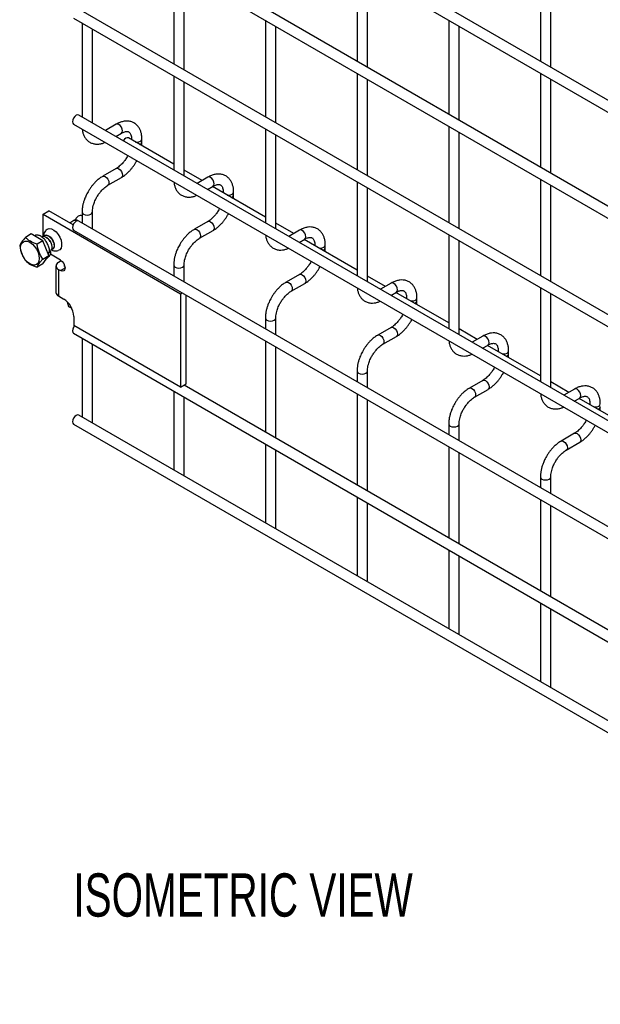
# Model space of a CAD drawing. Header units: inches. Extents: x 0.3 to 14.8, y 0.3 to 11.3.
# Tile 6 of 11: x 8.5 to 9.6, y 4.5 to 6.4. Entities that reach past the tile are written whole.
import ezdxf

# ---------------------------------------------------------------- set-up
doc = ezdxf.new("R2010")
doc.units = ezdxf.units.IN
doc.header["$MEASUREMENT"] = 0
doc.layers.add('DIMENSIONS', color=140, linetype='Continuous', lineweight=25)
doc.styles.add('SLDTEXTSTYLE0', font='TXT', dxfattribs={"width": 0.7})

# ---------------------------------------------------------------- blocks, each defined once
blk = doc.blocks.new('SW_NOTE_0_2')
at = {"layer": 'DIMENSIONS', "color": 0, "insert": (0, 0.859), "char_height": 0.66667, "attachment_point": 1, "style": 'SLDTEXTSTYLE0'}
blk.add_mtext('ISOMETRIC VIEW', dxfattribs=at)
blk = doc.blocks.new('ISOMETRIC_VIEW')
at = {"layer": 'DIMENSIONS', "color": 140}
blk.add_blockref('SW_NOTE_0_2', (0, -0.097), dxfattribs=at)

msp = doc.modelspace()

# ---------------------------------------------------------------- linework, layer by layer
for p, q in [((10.5068, 5.7228), (8.5703, 6.8408)), ((8.5603, 6.8235), (10.4968, 5.7055)), ((10.5068, 5.5187), (8.5703, 6.6366)), ((8.5603, 6.6193), (10.4968, 5.5014)), ((8.7532, 6.5079), (8.7532, 6.3218)), ((9.1068, 6.5079), (9.1068, 6.3269)), ((9.4604, 6.508), (9.4604, 6.3269)), ((8.7732, 6.3102), (8.7732, 6.4964)), ((9.1268, 6.3154), (9.1268, 6.4964)), ((9.4804, 6.3154), (9.4804, 6.4964)), ((10.5068, 5.3094), (8.5703, 6.4274)), ((8.5603, 6.4101), (10.4968, 5.2921)), ((8.5765, 6.4007), (8.5765, 6.2197)), ((8.93, 6.4059), (8.93, 6.2197)), ((8.95, 6.2082), (8.95, 6.3943)), ((9.2836, 6.4059), (9.2836, 6.2249)), ((9.3036, 6.2133), (9.3036, 6.3944)), ((8.5965, 6.2081), (8.5965, 6.3892)), ((9.1068, 6.3038), (9.1068, 6.1177)), ((9.4604, 6.3038), (9.4604, 6.1228)), ((8.7532, 6.2987), (8.7532, 6.1176)), ((8.7732, 6.1061), (8.7732, 6.2871)), ((9.1268, 6.1061), (9.1268, 6.2923)), ((9.4804, 6.1113), (9.4804, 6.2923)), ((10.5068, 5.1053), (8.5703, 6.2233)), ((8.5603, 6.206), (10.4968, 5.088)), ((8.6423, 6.2056), (8.6216, 6.1936)), ((8.6416, 6.1821), (8.6523, 6.1883)), ((8.93, 6.1966), (8.93, 6.0156)), ((9.2836, 6.2018), (9.2836, 6.0156)), ((9.3036, 6.0041), (9.3036, 6.1902)), ((8.7532, 6.1288), (8.6658, 6.1792)), ((8.672, 6.1769), (8.672, 6.1757)), ((8.672, 6.1769), (8.6723, 6.1755)), ((8.692, 6.1717), (8.692, 6.1769)), ((8.95, 6.004), (8.95, 6.1851)), ((8.6648, 6.1456), (8.6632, 6.1425)), ((8.6423, 6.1203), (8.6163, 6.1053)), ((8.808, 6.0971), (8.7732, 6.1172)), ((8.6263, 6.0879), (8.6523, 6.1029)), ((8.8191, 6.1035), (8.7984, 6.0916)), ((9.1068, 6.0946), (9.1068, 5.9135)), ((9.4604, 6.0997), (9.4604, 5.9136)), ((8.8184, 6.08), (8.8291, 6.0862)), ((8.93, 6.0267), (8.828, 6.0856)), ((8.8488, 6.0748), (8.8488, 6.0736)), ((8.8488, 6.0748), (8.8491, 6.0734)), ((8.8688, 6.0696), (8.8688, 6.0748)), ((9.1268, 5.902), (9.1268, 6.083)), ((9.4804, 5.902), (9.4804, 6.0882)), ((8.5014, 6.0322), (8.5124, 6.0385)), ((8.5593, 6.0115), (8.5124, 6.0385)), ((8.5765, 6.0362), (8.5765, 6.0156)), ((8.5965, 6.004), (8.5965, 6.0362)), ((8.8416, 6.0435), (8.84, 6.0404)), ((8.5014, 6.0322), (8.7665, 5.8791)), ((8.5014, 5.9888), (8.5014, 6.0322)), ((8.5607, 6.0198), (8.5528, 6.0152)), ((8.561, 6.0199), (8.5607, 6.0198)), ((8.5692, 6.0282), (8.561, 6.0199)), ((10.5068, 4.9012), (8.5703, 6.0191)), ((8.8191, 6.0182), (8.7931, 6.0032)), ((8.9848, 5.9951), (8.95, 6.0152)), ((8.5603, 6.0018), (10.4968, 4.8838)), ((8.8031, 5.9859), (8.8291, 6.0009)), ((8.9959, 6.0015), (8.9752, 5.9895)), ((8.4787, 5.9941), (8.4674, 5.9876)), ((8.501, 5.9812), (8.4787, 5.9941)), ((8.4856, 5.991), (8.4848, 5.9905)), ((8.501, 5.9812), (8.4897, 5.9747)), ((8.5122, 5.9524), (8.501, 5.9812)), ((8.9952, 5.978), (9.0059, 5.9842)), ((9.1068, 5.9247), (9.0048, 5.9835)), ((9.2836, 5.9925), (9.2836, 5.8115)), ((9.3036, 5.7999), (9.3036, 5.981)), ((8.514, 5.9593), (8.5103, 5.9572)), ((8.5166, 5.9596), (8.5113, 5.9566)), ((8.5137, 5.9615), (8.5166, 5.9596)), ((9.0256, 5.9728), (9.0256, 5.9716)), ((9.0256, 5.9728), (9.0259, 5.9714)), ((9.0456, 5.9676), (9.0456, 5.9728)), ((8.5009, 5.9459), (8.5122, 5.9524)), ((8.501, 5.9365), (8.5122, 5.9524)), ((8.5094, 5.9484), (8.5112, 5.9495)), ((8.5104, 5.9572), (8.5113, 5.9566)), ((8.5113, 5.9566), (8.511, 5.9555)), ((8.5349, 5.9439), (8.5154, 5.9552)), ((8.5364, 5.9425), (8.5311, 5.9394)), ((8.5364, 5.9425), (8.5376, 5.9418)), ((9.0184, 5.9415), (9.0168, 5.9384)), ((8.501, 5.9365), (8.4897, 5.93)), ((8.5261, 5.9325), (8.5261, 5.8815)), ((8.5311, 5.9257), (8.5311, 5.8747)), ((8.5311, 5.9257), (8.5349, 5.9235)), ((8.5349, 5.9235), (8.5437, 5.9286)), ((8.5421, 5.933), (8.5429, 5.9334)), ((8.5421, 5.933), (8.5421, 5.9321)), ((8.5434, 5.9313), (8.5421, 5.9321)), ((8.7532, 5.9341), (8.7532, 5.9135)), ((8.7732, 5.902), (8.7732, 5.9341)), ((8.9959, 5.9162), (8.9699, 5.9012)), ((9.1616, 5.893), (9.1268, 5.9131)), ((8.9799, 5.8838), (9.0059, 5.8988)), ((9.1727, 5.8994), (9.1519, 5.8875)), ((9.1719, 5.8759), (9.1827, 5.8821)), ((9.4604, 5.8905), (9.4604, 5.7094)), ((8.5311, 5.8747), (8.5412, 5.8688)), ((8.5481, 5.8634), (8.5501, 5.8547)), ((8.7665, 5.8791), (8.7697, 5.8809)), ((8.7665, 5.8791), (8.7665, 5.6989)), ((8.7776, 5.7053), (8.7776, 5.8764)), ((9.2836, 5.8226), (9.1816, 5.8815)), ((9.2023, 5.8707), (9.2023, 5.8695)), ((9.2023, 5.8707), (9.2026, 5.8693)), ((9.2223, 5.8655), (9.2223, 5.8707)), ((9.4804, 5.6979), (9.4804, 5.8789)), ((8.5501, 5.8547), (8.5567, 5.8509)), ((8.5605, 5.8354), (8.5605, 5.8179)), ((8.93, 5.8321), (8.93, 5.8115)), ((8.95, 5.7999), (8.95, 5.8321)), ((9.1951, 5.8394), (9.1935, 5.8363)), ((8.7665, 5.6989), (8.5605, 5.8179)), ((9.1727, 5.8141), (9.1467, 5.7991)), ((9.3384, 5.791), (9.3036, 5.8111)), ((8.5603, 5.8028), (10.4968, 4.6848)), ((8.5765, 5.7934), (8.5765, 5.6415)), ((8.93, 5.7884), (8.93, 5.6124)), ((9.1567, 5.7818), (9.1827, 5.7968)), ((9.3494, 5.7974), (9.3287, 5.7854)), ((8.5965, 5.6323), (8.5965, 5.7819)), ((8.95, 5.6009), (8.95, 5.7768)), ((9.3487, 5.7739), (9.3594, 5.7801)), ((9.4604, 5.7206), (9.3584, 5.7794)), ((9.3791, 5.7687), (9.3791, 5.7675)), ((9.3791, 5.7687), (9.3794, 5.7673)), ((9.3991, 5.7635), (9.3991, 5.7687)), ((9.1068, 5.73), (9.1068, 5.7094)), ((9.1268, 5.6979), (9.1268, 5.73)), ((9.3719, 5.7374), (9.3703, 5.7343)), ((9.3494, 5.7121), (9.3234, 5.6971)), ((8.7665, 5.6989), (8.7776, 5.7053)), ((10.291, 4.8267), (8.7733, 5.7029)), ((9.3334, 5.6797), (9.3594, 5.6947)), ((9.5151, 5.6889), (9.4804, 5.709)), ((9.5262, 5.6953), (9.5055, 5.6834)), ((8.7532, 5.6914), (8.7532, 5.5394)), ((8.7732, 5.5303), (8.7732, 5.6798)), ((9.1068, 5.6863), (9.1068, 5.5104)), ((9.1268, 5.4988), (9.1268, 5.6748)), ((9.5255, 5.6718), (9.5362, 5.678)), ((9.6371, 5.6185), (9.5351, 5.6774)), ((9.5559, 5.6666), (9.5559, 5.6654)), ((9.5559, 5.6666), (9.5562, 5.6652)), ((10.5068, 4.5271), (8.5703, 5.6451)), ((9.5487, 5.6353), (9.5471, 5.6322)), ((8.5603, 5.6277), (10.4968, 4.5098)), ((8.5958, 5.6303), (8.5965, 5.6323)), ((9.2836, 5.628), (9.2836, 5.6073)), ((9.3036, 5.5958), (9.3036, 5.628)), ((9.5262, 5.61), (9.5002, 5.595)), ((8.93, 5.5893), (8.93, 5.4374)), ((9.2836, 5.5843), (9.2836, 5.4083)), ((9.5102, 5.5777), (9.5362, 5.5927)), ((8.95, 5.4282), (8.95, 5.5778)), ((9.3036, 5.3968), (9.3036, 5.5727)), ((8.7726, 5.5282), (8.7732, 5.5303)), ((9.4604, 5.5259), (9.4604, 5.5053)), ((9.4804, 5.4938), (9.4804, 5.5259)), ((9.1068, 5.4873), (9.1068, 5.3353)), ((9.1268, 5.3262), (9.1268, 5.4757)), ((9.4604, 5.4822), (9.4604, 5.3063)), ((9.4804, 5.2947), (9.4804, 5.4707)), ((8.9494, 5.4262), (8.95, 5.4282)), ((9.2836, 5.3852), (9.2836, 5.2333)), ((9.3036, 5.2241), (9.3036, 5.3737)), ((9.1262, 5.3241), (9.1268, 5.3262)), ((9.4604, 5.2832), (9.4604, 5.1312)), ((9.4804, 5.1221), (9.4804, 5.2716)), ((9.3029, 5.2221), (9.3036, 5.2241)), ((9.4797, 5.12), (9.4804, 5.1221))]:
    msp.add_line(p, q)
at = {"flags": 128}
for points in [[(8.5703, 6.2233), (8.568, 6.2237), (8.5653, 6.2228), (8.5626, 6.2206), (8.5603, 6.2175), (8.5587, 6.214), (8.5582, 6.2105), (8.5587, 6.2077), (8.5603, 6.206), (8.5603, 6.206)], [(8.6523, 6.1883), (8.6523, 6.1883), (8.6539, 6.19), (8.6544, 6.1928), (8.6539, 6.1963), (8.6523, 6.1998), (8.65, 6.2029), (8.6473, 6.2051), (8.6446, 6.206), (8.6423, 6.2056)], [(8.6658, 6.1792), (8.6635, 6.1797), (8.6608, 6.1788), (8.6581, 6.1766), (8.656, 6.1738)], [(8.6796, 6.1713), (8.682, 6.1711), (8.6858, 6.1716), (8.6891, 6.1728), (8.6913, 6.1747), (8.692, 6.1769)], [(8.6424, 6.1203), (8.6446, 6.1207), (8.6473, 6.1198), (8.65, 6.1176), (8.6523, 6.1145), (8.6539, 6.1109), (8.6544, 6.1075), (8.6539, 6.1047), (8.6524, 6.103)], [(8.6163, 6.1052), (8.6163, 6.1053), (8.6186, 6.1057), (8.6213, 6.1048), (8.624, 6.1026), (8.6263, 6.0995), (8.6279, 6.0959), (8.6284, 6.0925)], [(8.6284, 6.0925), (8.6279, 6.0897), (8.6263, 6.0879), (8.6263, 6.0879)], [(8.8291, 6.0862), (8.8291, 6.0862), (8.8306, 6.088), (8.8312, 6.0908), (8.8306, 6.0942), (8.8291, 6.0978), (8.8268, 6.1009), (8.8241, 6.103), (8.8214, 6.104), (8.8191, 6.1035)], [(8.8564, 6.0692), (8.8588, 6.0691), (8.8626, 6.0695), (8.8659, 6.0708), (8.868, 6.0726), (8.8688, 6.0748)], [(8.5765, 6.0362), (8.5765, 6.0362), (8.5772, 6.034), (8.5794, 6.0321)], [(8.5794, 6.0321), (8.5826, 6.0309), (8.5865, 6.0304), (8.5903, 6.0309), (8.5935, 6.0321), (8.5957, 6.034), (8.5965, 6.0362), (8.5965, 6.0362)], [(8.5703, 6.0191), (8.568, 6.0196), (8.5653, 6.0186), (8.5626, 6.0165), (8.5603, 6.0134), (8.5587, 6.0098), (8.5582, 6.0064), (8.5587, 6.0036), (8.5603, 6.0018), (8.5603, 6.0018)], [(8.5665, 6.0192), (8.5634, 6.0203), (8.5607, 6.0198)], [(8.8191, 6.0182), (8.8214, 6.0187), (8.8241, 6.0177), (8.8268, 6.0155), (8.8291, 6.0124), (8.8306, 6.0089), (8.8312, 6.0055), (8.8306, 6.0026), (8.8291, 6.0009)], [(8.5075, 6.0022), (8.5095, 6.0037), (8.5132, 6.0046), (8.5174, 6.0039), (8.5219, 6.0016), (8.5263, 5.998), (8.5304, 5.9933), (8.5337, 5.9878), (8.536, 5.982), (8.5372, 5.9763), (8.5372, 5.9711), (8.536, 5.9668), (8.5337, 5.9637), (8.5307, 5.9621)], [(8.7931, 6.0032), (8.7931, 6.0032), (8.7954, 6.0036), (8.7981, 6.0027), (8.8008, 6.0005), (8.8031, 5.9974), (8.8046, 5.9939), (8.8052, 5.9905)], [(9.0059, 5.9842), (9.0059, 5.9842), (9.0074, 5.9859), (9.0079, 5.9887), (9.0074, 5.9922), (9.0059, 5.9957), (9.0036, 5.9988), (9.0009, 6.001), (8.9982, 6.0019), (8.9959, 6.0015)], [(8.4581, 5.9677), (8.4587, 5.9727), (8.4605, 5.9767), (8.4634, 5.9793), (8.4671, 5.9805), (8.4714, 5.98), (8.476, 5.9781), (8.4807, 5.9747), (8.485, 5.9701), (8.4887, 5.9647), (8.4916, 5.9587), (8.4934, 5.9527), (8.494, 5.947), (8.4934, 5.942), (8.4916, 5.938), (8.4887, 5.9354), (8.485, 5.9342), (8.4807, 5.9346), (8.476, 5.9366), (8.4714, 5.94), (8.4671, 5.9446), (8.4634, 5.95), (8.4605, 5.9559), (8.4587, 5.962), (8.4581, 5.9677)], [(8.8052, 5.9905), (8.8046, 5.9876), (8.8031, 5.9859), (8.8031, 5.9859)], [(9.0331, 5.9672), (9.0356, 5.967), (9.0394, 5.9675), (9.0426, 5.9687), (9.0448, 5.9706), (9.0456, 5.9728)], [(8.5349, 5.9439), (8.5382, 5.9412), (8.5411, 5.9373), (8.543, 5.9329), (8.5437, 5.9286), (8.543, 5.9251), (8.5411, 5.9229), (8.5382, 5.9223), (8.5349, 5.9235)], [(8.7532, 5.9342), (8.7532, 5.9341), (8.754, 5.9319), (8.7562, 5.9301)], [(8.7562, 5.9301), (8.7594, 5.9288), (8.7632, 5.9284), (8.7671, 5.9288), (8.7703, 5.9301), (8.7725, 5.9319), (8.7732, 5.9341), (8.7732, 5.9342)], [(8.9698, 5.9011), (8.9699, 5.9012), (8.9722, 5.9016), (8.9749, 5.9007), (8.9776, 5.8985), (8.9799, 5.8954), (8.9814, 5.8918), (8.982, 5.8884)], [(8.9959, 5.9162), (8.9982, 5.9166), (9.0009, 5.9157), (9.0036, 5.9135), (9.0059, 5.9104), (9.0074, 5.9068), (9.0079, 5.9034), (9.0074, 5.9006), (9.0059, 5.8989)], [(8.982, 5.8884), (8.9814, 5.8856), (8.9799, 5.8838), (8.9799, 5.8838)], [(9.1827, 5.8821), (9.1827, 5.8821), (9.1842, 5.8839), (9.1847, 5.8867), (9.1842, 5.8901), (9.1827, 5.8937), (9.1804, 5.8968), (9.1777, 5.8989), (9.1749, 5.8999), (9.1727, 5.8994)], [(9.2099, 5.8651), (9.2123, 5.865), (9.2162, 5.8654), (9.2194, 5.8667), (9.2216, 5.8685), (9.2223, 5.8707)], [(8.93, 5.8321), (8.93, 5.8321), (8.9308, 5.8299), (8.933, 5.828)], [(8.933, 5.828), (8.9362, 5.8268), (8.94, 5.8263), (8.9438, 5.8268), (8.9471, 5.828), (8.9493, 5.8299), (8.95, 5.8321), (8.95, 5.8321)], [(8.5621, 5.8169), (8.5603, 5.8143), (8.5587, 5.8108), (8.5582, 5.8074), (8.5587, 5.8046), (8.5603, 5.8028), (8.5603, 5.8028)], [(9.1727, 5.8141), (9.1749, 5.8145), (9.1777, 5.8136), (9.1804, 5.8114), (9.1827, 5.8083), (9.1842, 5.8048), (9.1847, 5.8014), (9.1842, 5.7985), (9.1827, 5.7968)], [(9.1466, 5.7991), (9.1467, 5.7991), (9.149, 5.7995), (9.1517, 5.7986), (9.1544, 5.7964), (9.1567, 5.7933), (9.1582, 5.7898), (9.1587, 5.7864)], [(9.3594, 5.7801), (9.3594, 5.7801), (9.361, 5.7818), (9.3615, 5.7846), (9.361, 5.7881), (9.3594, 5.7916), (9.3571, 5.7947), (9.3544, 5.7969), (9.3517, 5.7978), (9.3494, 5.7974)], [(9.1587, 5.7864), (9.1582, 5.7835), (9.1567, 5.7818), (9.1566, 5.7818)], [(9.3867, 5.7631), (9.3891, 5.7629), (9.393, 5.7634), (9.3962, 5.7646), (9.3984, 5.7665), (9.3991, 5.7687)], [(9.1068, 5.7301), (9.1068, 5.73), (9.1076, 5.7278), (9.1097, 5.726)], [(9.1097, 5.726), (9.113, 5.7247), (9.1168, 5.7243), (9.1206, 5.7247), (9.1239, 5.726), (9.126, 5.7278), (9.1268, 5.73), (9.1268, 5.7301)], [(9.3495, 5.7121), (9.3517, 5.7125), (9.3544, 5.7116), (9.3571, 5.7094), (9.3594, 5.7063), (9.361, 5.7027), (9.3615, 5.6993), (9.361, 5.6965), (9.3595, 5.6948)], [(9.3234, 5.697), (9.3234, 5.6971), (9.3257, 5.6975), (9.3284, 5.6966), (9.3312, 5.6944), (9.3334, 5.6913), (9.335, 5.6877), (9.3355, 5.6843)], [(9.5362, 5.678), (9.5362, 5.678), (9.5377, 5.6798), (9.5383, 5.6826), (9.5377, 5.686), (9.5362, 5.6896), (9.5339, 5.6927), (9.5312, 5.6948), (9.5285, 5.6958), (9.5262, 5.6953)], [(9.3355, 5.6843), (9.335, 5.6815), (9.3334, 5.6797), (9.3334, 5.6797)], [(9.5635, 5.661), (9.5659, 5.6609), (9.5697, 5.6613), (9.573, 5.6626), (9.5751, 5.6644), (9.5759, 5.6666)], [(8.5703, 5.6451), (8.568, 5.6455), (8.5653, 5.6446), (8.5626, 5.6424), (8.5603, 5.6393), (8.5587, 5.6358), (8.5582, 5.6323), (8.5587, 5.6295), (8.5603, 5.6277), (8.5603, 5.6277)], [(9.2836, 5.628), (9.2836, 5.628), (9.2843, 5.6258), (9.2865, 5.6239)], [(9.2865, 5.6239), (9.2897, 5.6227), (9.2936, 5.6222), (9.2974, 5.6227), (9.3006, 5.6239), (9.3028, 5.6258), (9.3036, 5.628), (9.3036, 5.628)], [(9.5262, 5.61), (9.5285, 5.6104), (9.5312, 5.6095), (9.5339, 5.6073), (9.5362, 5.6042), (9.5377, 5.6007), (9.5383, 5.5973), (9.5377, 5.5944), (9.5363, 5.5927)], [(9.5002, 5.595), (9.5002, 5.595), (9.5025, 5.5954), (9.5052, 5.5945), (9.5079, 5.5923), (9.5102, 5.5892), (9.5118, 5.5857), (9.5123, 5.5823)], [(9.5123, 5.5823), (9.5118, 5.5794), (9.5102, 5.5777), (9.5102, 5.5777)], [(9.4604, 5.526), (9.4604, 5.5259), (9.4611, 5.5237), (9.4633, 5.5219)], [(9.4633, 5.5219), (9.4665, 5.5206), (9.4704, 5.5202), (9.4742, 5.5206), (9.4774, 5.5219), (9.4796, 5.5237), (9.4804, 5.5259), (9.4804, 5.526)]]:
    msp.add_lwpolyline(points, dxfattribs=at)
for centre, radius, start, end in [((8.6859, 6.1729), 0.00626, 283.628, 348.6097), ((8.8627, 6.0708), 0.00626, 283.628, 348.6097), ((8.5645, 6.0151), 0.00595, 48.5189, 126.2845), ((8.5733, 6.0233), 0.00645, 61.0364, 130.4461), ((8.5046, 5.9737), 0.018, 10.9426, 67.7249), ((9.0394, 5.9688), 0.00626, 283.628, 348.6097), ((8.5336, 5.9325), 0.00731, 110.7834, 249.2166), ((8.5423, 5.9325), 0.000491, 110.7834, 249.2166), ((8.5345, 5.8823), 0.00842, 185.6948, 245.6253), ((8.5186, 5.8335), 0.0419, 2.6055, 57.3945), ((9.2162, 5.8667), 0.00626, 283.628, 348.6097), ((9.393, 5.7647), 0.00626, 283.628, 348.6097), ((9.5698, 5.6626), 0.00626, 283.628, 348.6097)]:
    msp.add_arc(centre, radius, start, end)
for points, knots in [([(8.6919, 6.1769), (8.6919, 6.1783), (8.6919, 6.182), (8.691, 6.1876), (8.6893, 6.1935), (8.6865, 6.1989), (8.6828, 6.2036), (8.6781, 6.2075), (8.6723, 6.2104), (8.6659, 6.2118), (8.6591, 6.2117), (8.6525, 6.2102), (8.6469, 6.2081), (8.6435, 6.2062), (8.6423, 6.2055)], [0, 0, 0, 0, 0.055865, 0.138843, 0.222804, 0.307378, 0.392659, 0.479758, 0.571085, 0.670191, 0.761466, 0.854847, 0.948408, 1, 1, 1, 1]), ([(8.5768, 6.1964), (8.577, 6.1947), (8.5775, 6.191), (8.5792, 6.1855), (8.5819, 6.1801), (8.5856, 6.1753), (8.5903, 6.1714), (8.5961, 6.1685), (8.6025, 6.1671), (8.6092, 6.1672), (8.6155, 6.1683), (8.6194, 6.17), (8.6212, 6.1708)], [0, 0, 0, 0, 0.075647, 0.173758, 0.272589, 0.372235, 0.473958, 0.580532, 0.696076, 0.802651, 0.911721, 1, 1, 1, 1]), ([(8.6523, 6.1882), (8.6534, 6.1888), (8.6557, 6.1901), (8.6589, 6.1912), (8.6618, 6.1917), (8.6643, 6.1916), (8.6664, 6.1911), (8.668, 6.19), (8.6696, 6.1881), (8.6709, 6.1853), (8.6717, 6.1816), (8.6721, 6.1787), (8.672, 6.177), (8.672, 6.1769)], [0, 0, 0, 0, 0.076773, 0.165115, 0.255001, 0.349054, 0.454297, 0.590828, 0.696678, 0.797649, 0.896959, 0.995305, 1, 1, 1, 1]), ([(8.6915, 6.1644), (8.6917, 6.1662), (8.6921, 6.1686), (8.692, 6.171), (8.6919, 6.1717)], [0, 0, 0, 0, 0.713841, 1, 1, 1, 1]), ([(8.6632, 6.1425), (8.6618, 6.1403), (8.6599, 6.1371), (8.6566, 6.1329), (8.6537, 6.1295), (8.6502, 6.126), (8.6465, 6.123), (8.6438, 6.1211), (8.6425, 6.1204), (8.6423, 6.1203)], [0, 0, 0, 0, 0.2338919, 0.3290165, 0.4847743, 0.6432275, 0.8094194, 0.9784571, 1, 1, 1, 1]), ([(8.6523, 6.1031), (8.6532, 6.1036), (8.6562, 6.1052), (8.6609, 6.1088), (8.6661, 6.1135), (8.6704, 6.1181), (8.6742, 6.1228), (8.6775, 6.1275), (8.6802, 6.1318), (8.6816, 6.1346), (8.6821, 6.1356)], [0, 0, 0, 0, 0.078783, 0.251746, 0.412369, 0.558749, 0.672317, 0.802128, 0.925319, 1, 1, 1, 1]), ([(8.8687, 6.0748), (8.8687, 6.0763), (8.8687, 6.08), (8.8678, 6.0855), (8.866, 6.0914), (8.8633, 6.0968), (8.8596, 6.1016), (8.8549, 6.1055), (8.8491, 6.1083), (8.8426, 6.1097), (8.8359, 6.1096), (8.8293, 6.1082), (8.8236, 6.1061), (8.8203, 6.1041), (8.8191, 6.1034)], [0, 0, 0, 0, 0.055865, 0.138843, 0.222804, 0.307378, 0.392659, 0.479758, 0.571085, 0.670191, 0.761466, 0.854847, 0.948408, 1, 1, 1, 1]), ([(8.6164, 6.1051), (8.6155, 6.1047), (8.6126, 6.1031), (8.608, 6.0996), (8.6027, 6.0949), (8.5983, 6.0902), (8.5946, 6.0855), (8.5912, 6.0808), (8.5891, 6.0773), (8.588, 6.0756)], [0, 0, 0, 0, 0.077868, 0.264827, 0.439016, 0.599002, 0.720999, 0.859309, 1, 1, 1, 1]), ([(8.7536, 6.0943), (8.7538, 6.0927), (8.7543, 6.0889), (8.756, 6.0835), (8.7587, 6.078), (8.7624, 6.0733), (8.7671, 6.0693), (8.7729, 6.0665), (8.7793, 6.065), (8.786, 6.0651), (8.7922, 6.0663), (8.7962, 6.068), (8.798, 6.0687)], [0, 0, 0, 0, 0.075647, 0.173758, 0.272589, 0.372235, 0.473958, 0.580532, 0.696076, 0.802651, 0.911721, 1, 1, 1, 1]), ([(8.588, 6.0756), (8.5865, 6.0727), (8.5843, 6.0687), (8.5818, 6.0626), (8.5799, 6.0574), (8.5782, 6.0512), (8.577, 6.0448), (8.5764, 6.0397), (8.5765, 6.0369), (8.5766, 6.0362)], [0, 0, 0, 0, 0.221259, 0.311471, 0.460146, 0.612921, 0.775414, 0.943548, 1, 1, 1, 1]), ([(8.6053, 6.0656), (8.6067, 6.0678), (8.6087, 6.071), (8.6119, 6.0752), (8.6148, 6.0786), (8.6184, 6.0821), (8.6221, 6.0852), (8.6248, 6.0871), (8.6262, 6.0878), (8.6263, 6.0879)], [0, 0, 0, 0, 0.2332801, 0.3281568, 0.4835223, 0.6415972, 0.8074158, 0.9760985, 1, 1, 1, 1]), ([(8.8291, 6.0862), (8.8302, 6.0868), (8.8325, 6.088), (8.8357, 6.0891), (8.8386, 6.0897), (8.8411, 6.0896), (8.8432, 6.089), (8.8448, 6.088), (8.8464, 6.086), (8.8477, 6.0833), (8.8485, 6.0796), (8.8489, 6.0767), (8.8488, 6.0749), (8.8488, 6.0748)], [0, 0, 0, 0, 0.076773, 0.1651146, 0.255001, 0.3490539, 0.4542972, 0.5908284, 0.6966777, 0.7976489, 0.8969593, 0.9953053, 1, 1, 1, 1]), ([(8.5965, 6.0362), (8.5965, 6.0377), (8.5966, 6.0408), (8.5975, 6.046), (8.5988, 6.051), (8.6005, 6.0556), (8.6025, 6.0604), (8.6043, 6.0636), (8.6053, 6.0656)], [0, 0, 0, 0, 0.1714581, 0.354441, 0.5355878, 0.6686902, 0.8070367, 1, 1, 1, 1]), ([(8.8683, 6.0623), (8.8685, 6.0641), (8.8688, 6.0666), (8.8687, 6.0689), (8.8687, 6.0696)], [0, 0, 0, 0, 0.713841, 1, 1, 1, 1]), ([(8.84, 6.0404), (8.8386, 6.0382), (8.8366, 6.035), (8.8334, 6.0308), (8.8305, 6.0275), (8.827, 6.024), (8.8233, 6.0209), (8.8206, 6.019), (8.8193, 6.0183), (8.8191, 6.0182)], [0, 0, 0, 0, 0.233892, 0.329016, 0.484774, 0.643228, 0.809419, 0.978457, 1, 1, 1, 1]), ([(8.8291, 6.001), (8.83, 6.0015), (8.833, 6.0031), (8.8376, 6.0067), (8.8429, 6.0114), (8.8472, 6.0161), (8.851, 6.0208), (8.8542, 6.0254), (8.857, 6.0297), (8.8584, 6.0325), (8.8589, 6.0336)], [0, 0, 0, 0, 0.078783, 0.251746, 0.412369, 0.558749, 0.672317, 0.802128, 0.925319, 1, 1, 1, 1]), ([(8.5076, 6.002), (8.507, 6.0015), (8.5052, 5.9999), (8.5034, 5.9962), (8.5022, 5.9924), (8.5023, 5.9901), (8.5023, 5.9895)], [0, 0, 0, 0, 0.1658805, 0.5108461, 0.864387, 1, 1, 1, 1]), ([(8.7931, 6.0031), (8.7923, 6.0026), (8.7894, 6.0011), (8.7848, 5.9975), (8.7795, 5.9928), (8.7751, 5.9881), (8.7713, 5.9834), (8.7679, 5.9787), (8.7659, 5.9753), (8.7648, 5.9735)], [0, 0, 0, 0, 0.077868, 0.264827, 0.439016, 0.599002, 0.720999, 0.859309, 1, 1, 1, 1]), ([(9.0455, 5.9728), (9.0455, 5.9742), (9.0455, 5.9779), (9.0446, 5.9835), (9.0428, 5.9894), (9.0401, 5.9948), (9.0364, 5.9995), (9.0317, 6.0034), (9.0259, 6.0063), (9.0194, 6.0077), (9.0127, 6.0076), (9.0061, 6.0061), (9.0004, 6.004), (8.9971, 6.0021), (8.9959, 6.0014)], [0, 0, 0, 0, 0.055865, 0.138843, 0.222804, 0.307378, 0.392659, 0.479758, 0.571085, 0.670191, 0.761466, 0.854847, 0.948408, 1, 1, 1, 1]), ([(8.4674, 5.9876), (8.4645, 5.9844), (8.462, 5.9813), (8.4596, 5.978), (8.4592, 5.9773), (8.4584, 5.9761), (8.4581, 5.9755), (8.4571, 5.9737), (8.4566, 5.9727), (8.4563, 5.9717)], [0, 0, 0, 0, 0.5, 0.5, 0.625, 0.625, 0.75, 0.75, 1, 1, 1, 1]), ([(8.4897, 5.9747), (8.485, 5.9762), (8.4807, 5.9779), (8.4759, 5.9807), (8.475, 5.9812), (8.4733, 5.9824), (8.4725, 5.983), (8.4701, 5.9849), (8.4687, 5.9862), (8.4674, 5.9876)], [0, 0, 0, 0, 0.5, 0.5, 0.625, 0.625, 0.75, 0.75, 1, 1, 1, 1]), ([(8.514, 5.9593), (8.5138, 5.9617), (8.5135, 5.9665), (8.5107, 5.9742), (8.5065, 5.9814), (8.5018, 5.9865), (8.4967, 5.9902), (8.4918, 5.9921), (8.4877, 5.9923), (8.4861, 5.991), (8.4857, 5.9907)], [0, 0, 0, 0, 0.143203, 0.28641, 0.429622, 0.572829, 0.666843, 0.810047, 0.953255, 1, 1, 1, 1]), ([(8.5136, 5.9625), (8.5148, 5.9626), (8.5173, 5.9629), (8.5191, 5.967), (8.5185, 5.9732), (8.5154, 5.98), (8.5103, 5.9858), (8.5047, 5.9889), (8.5004, 5.9894), (8.4991, 5.988), (8.4989, 5.9878)], [0, 0, 0, 0, 0.118994, 0.262135, 0.403364, 0.545827, 0.68829, 0.829519, 0.972661, 1, 1, 1, 1]), ([(8.5164, 5.9633), (8.5166, 5.9634), (8.5182, 5.9637), (8.5194, 5.9673), (8.5189, 5.9734), (8.5157, 5.9802), (8.5106, 5.986), (8.505, 5.9891), (8.5007, 5.9896), (8.4994, 5.9882), (8.4992, 5.988)], [0, 0, 0, 0, 0.02999, 0.187496, 0.342897, 0.499656, 0.656415, 0.811816, 0.969322, 1, 1, 1, 1]), ([(8.5179, 5.9652), (8.5189, 5.9652), (8.5213, 5.9651), (8.5233, 5.9686), (8.5233, 5.9744), (8.5206, 5.9813), (8.5159, 5.9873), (8.5101, 5.9912), (8.5048, 5.9916), (8.5016, 5.9904), (8.5011, 5.9886), (8.5011, 5.9886)], [0, 0, 0, 0, 0.083876, 0.215092, 0.345171, 0.477012, 0.607474, 0.737936, 0.869777, 0.999857, 1, 1, 1, 1]), ([(8.5209, 5.9656), (8.5219, 5.9666), (8.5238, 5.9685), (8.5236, 5.9747), (8.5209, 5.9814), (8.5162, 5.9876), (8.5105, 5.9913), (8.5059, 5.9922), (8.5042, 5.9908), (8.5037, 5.9904)], [0, 0, 0, 0, 0.1559926, 0.3114358, 0.4689838, 0.6248841, 0.7807844, 0.9383324, 1, 1, 1, 1]), ([(8.7821, 5.9635), (8.7835, 5.9658), (8.7855, 5.9689), (8.7887, 5.9732), (8.7916, 5.9765), (8.7952, 5.9801), (8.7988, 5.9831), (8.8016, 5.9851), (8.8029, 5.9858), (8.8031, 5.9858)], [0, 0, 0, 0, 0.23328, 0.328157, 0.483522, 0.641597, 0.807416, 0.976098, 1, 1, 1, 1]), ([(8.9304, 5.9923), (8.9306, 5.9906), (8.9311, 5.9869), (8.9328, 5.9814), (8.9355, 5.976), (8.9392, 5.9712), (8.9439, 5.9673), (8.9496, 5.9644), (8.9561, 5.963), (8.9628, 5.9631), (8.969, 5.9642), (8.973, 5.9659), (8.9748, 5.9667)], [0, 0, 0, 0, 0.075647, 0.173758, 0.272589, 0.372235, 0.473958, 0.580532, 0.696076, 0.802651, 0.911721, 1, 1, 1, 1]), ([(9.0059, 5.9841), (9.0069, 5.9847), (9.0092, 5.986), (9.0124, 5.9871), (9.0154, 5.9876), (9.0179, 5.9875), (9.02, 5.987), (9.0216, 5.9859), (9.0231, 5.984), (9.0244, 5.9812), (9.0253, 5.9775), (9.0257, 5.9746), (9.0256, 5.9729), (9.0256, 5.9728)], [0, 0, 0, 0, 0.076773, 0.165115, 0.255001, 0.349054, 0.454297, 0.590828, 0.696678, 0.797649, 0.896959, 0.995305, 1, 1, 1, 1]), ([(8.4563, 5.9717), (8.457, 5.9664), (8.4582, 5.9612), (8.4606, 5.9551), (8.4611, 5.9539), (8.4622, 5.9516), (8.4628, 5.9504), (8.4646, 5.9471), (8.466, 5.945), (8.4674, 5.9429)], [0, 0, 0, 0, 0.5, 0.5, 0.625, 0.625, 0.75, 0.75, 1, 1, 1, 1]), ([(8.5009, 5.9459), (8.498, 5.95), (8.4955, 5.9544), (8.4931, 5.9605), (8.4927, 5.9617), (8.4919, 5.9643), (8.4916, 5.9655), (8.4906, 5.9694), (8.4901, 5.972), (8.4897, 5.9747)], [0, 0, 0, 0, 0.5, 0.5, 0.625, 0.625, 0.75, 0.75, 1, 1, 1, 1]), ([(8.5111, 5.9498), (8.512, 5.9503), (8.5144, 5.9517), (8.5161, 5.9555), (8.5164, 5.9586), (8.5166, 5.9596)], [0, 0, 0, 0, 0.314208, 0.780651, 1, 1, 1, 1]), ([(8.5168, 5.964), (8.5173, 5.9638), (8.5189, 5.9628), (8.5222, 5.9618), (8.5265, 5.9612), (8.5293, 5.9619), (8.5306, 5.9622)], [0, 0, 0, 0, 0.1042555, 0.4085109, 0.7221321, 1, 1, 1, 1]), ([(8.7648, 5.9735), (8.7633, 5.9707), (8.7611, 5.9667), (8.7585, 5.9606), (8.7567, 5.9554), (8.7549, 5.9491), (8.7538, 5.9427), (8.7532, 5.9377), (8.7533, 5.9349), (8.7533, 5.9342)], [0, 0, 0, 0, 0.221259, 0.311471, 0.460146, 0.612921, 0.775414, 0.943548, 1, 1, 1, 1]), ([(8.7733, 5.9342), (8.7733, 5.9356), (8.7734, 5.9387), (8.7743, 5.9439), (8.7756, 5.9489), (8.7773, 5.9535), (8.7793, 5.9583), (8.7811, 5.9616), (8.7821, 5.9635)], [0, 0, 0, 0, 0.171458, 0.354441, 0.535588, 0.66869, 0.807037, 1, 1, 1, 1]), ([(9.0451, 5.9603), (9.0453, 5.9621), (9.0456, 5.9645), (9.0455, 5.9669), (9.0455, 5.9676)], [0, 0, 0, 0, 0.7138408, 1, 1, 1, 1]), ([(8.4674, 5.9429), (8.47, 5.9402), (8.473, 5.9377), (8.4778, 5.9349), (8.4788, 5.9344), (8.4808, 5.9334), (8.4819, 5.9329), (8.4851, 5.9316), (8.4874, 5.9308), (8.4897, 5.93)], [0, 0, 0, 0, 0.5, 0.5, 0.625, 0.625, 0.75, 0.75, 1, 1, 1, 1]), ([(8.4897, 5.93), (8.4905, 5.932), (8.4917, 5.9343), (8.4941, 5.9376), (8.4946, 5.9383), (8.4957, 5.9398), (8.4963, 5.9405), (8.4981, 5.9427), (8.4995, 5.9443), (8.5009, 5.9459)], [0, 0, 0, 0, 0.5, 0.5, 0.625, 0.625, 0.75, 0.75, 1, 1, 1, 1]), ([(9.0168, 5.9384), (9.0154, 5.9361), (9.0134, 5.933), (9.0102, 5.9288), (9.0073, 5.9254), (9.0038, 5.9219), (9.0001, 5.9189), (8.9974, 5.917), (8.996, 5.9163), (8.9959, 5.9162)], [0, 0, 0, 0, 0.233892, 0.329016, 0.484774, 0.643228, 0.809419, 0.978457, 1, 1, 1, 1]), ([(9.0059, 5.899), (9.0068, 5.8995), (9.0098, 5.9011), (9.0144, 5.9047), (9.0196, 5.9094), (9.024, 5.914), (9.0277, 5.9187), (9.031, 5.9234), (9.0338, 5.9277), (9.0351, 5.9305), (9.0357, 5.9315)], [0, 0, 0, 0, 0.078783, 0.251746, 0.412369, 0.558749, 0.672317, 0.802128, 0.925319, 1, 1, 1, 1]), ([(8.9699, 5.901), (8.9691, 5.9006), (8.9662, 5.899), (8.9615, 5.8955), (8.9563, 5.8908), (8.9519, 5.8861), (8.9481, 5.8814), (8.9447, 5.8767), (8.9426, 5.8732), (8.9416, 5.8715)], [0, 0, 0, 0, 0.077868, 0.264827, 0.439016, 0.599002, 0.720999, 0.859309, 1, 1, 1, 1]), ([(9.2223, 5.8707), (9.2223, 5.8722), (9.2223, 5.8759), (9.2214, 5.8814), (9.2196, 5.8873), (9.2169, 5.8927), (9.2132, 5.8975), (9.2084, 5.9014), (9.2026, 5.9042), (9.1962, 5.9056), (9.1895, 5.9055), (9.1828, 5.9041), (9.1772, 5.902), (9.1739, 5.9), (9.1727, 5.8993)], [0, 0, 0, 0, 0.055865, 0.138843, 0.222804, 0.307378, 0.392659, 0.479758, 0.571085, 0.670191, 0.761466, 0.854847, 0.948408, 1, 1, 1, 1]), ([(8.9589, 5.8615), (8.9603, 5.8637), (8.9622, 5.8669), (8.9655, 5.8711), (8.9684, 5.8745), (8.9719, 5.878), (8.9756, 5.8811), (8.9783, 5.883), (8.9797, 5.8837), (8.9799, 5.8838)], [0, 0, 0, 0, 0.23328, 0.328157, 0.483522, 0.641597, 0.807416, 0.976098, 1, 1, 1, 1]), ([(9.1072, 5.8902), (9.1074, 5.8886), (9.1078, 5.8848), (9.1096, 5.8794), (9.1122, 5.8739), (9.1159, 5.8692), (9.1206, 5.8652), (9.1264, 5.8623), (9.1329, 5.8609), (9.1396, 5.861), (9.1458, 5.8622), (9.1498, 5.8639), (9.1516, 5.8646)], [0, 0, 0, 0, 0.075647, 0.173758, 0.272589, 0.372235, 0.473958, 0.580532, 0.696076, 0.802651, 0.911721, 1, 1, 1, 1]), ([(9.1826, 5.8821), (9.1837, 5.8827), (9.186, 5.8839), (9.1892, 5.885), (9.1922, 5.8856), (9.1947, 5.8855), (9.1967, 5.8849), (9.1983, 5.8838), (9.1999, 5.8819), (9.2012, 5.8792), (9.2021, 5.8755), (9.2024, 5.8726), (9.2023, 5.8708), (9.2023, 5.8707)], [0, 0, 0, 0, 0.076773, 0.165115, 0.255001, 0.349054, 0.454297, 0.590828, 0.696678, 0.797649, 0.896959, 0.995305, 1, 1, 1, 1]), ([(8.9416, 5.8715), (8.94, 5.8686), (8.9379, 5.8646), (8.9353, 5.8585), (8.9334, 5.8533), (8.9317, 5.8471), (8.9306, 5.8407), (8.93, 5.8356), (8.9301, 5.8328), (8.9301, 5.8321)], [0, 0, 0, 0, 0.221259, 0.311471, 0.460146, 0.612921, 0.775414, 0.943548, 1, 1, 1, 1]), ([(9.2218, 5.8582), (9.2221, 5.86), (9.2224, 5.8625), (9.2223, 5.8648), (9.2223, 5.8655)], [0, 0, 0, 0, 0.7138408, 1, 1, 1, 1]), ([(8.95, 5.8321), (8.9501, 5.8336), (8.9502, 5.8367), (8.9511, 5.8419), (8.9524, 5.8469), (8.954, 5.8515), (8.9561, 5.8563), (8.9578, 5.8595), (8.9589, 5.8615)], [0, 0, 0, 0, 0.171458, 0.354441, 0.535588, 0.66869, 0.807037, 1, 1, 1, 1]), ([(9.1935, 5.8363), (9.1921, 5.8341), (9.1902, 5.8309), (9.1869, 5.8267), (9.1841, 5.8234), (9.1805, 5.8199), (9.1769, 5.8168), (9.1742, 5.8149), (9.1728, 5.8142), (9.1727, 5.8141)], [0, 0, 0, 0, 0.233892, 0.329016, 0.484774, 0.643228, 0.809419, 0.978457, 1, 1, 1, 1]), ([(9.1826, 5.7969), (9.1836, 5.7974), (9.1865, 5.799), (9.1912, 5.8026), (9.1964, 5.8073), (9.2007, 5.812), (9.2045, 5.8166), (9.2078, 5.8213), (9.2106, 5.8256), (9.2119, 5.8284), (9.2124, 5.8295)], [0, 0, 0, 0, 0.078783, 0.251746, 0.412369, 0.558749, 0.672317, 0.802128, 0.925319, 1, 1, 1, 1]), ([(9.1467, 5.799), (9.1458, 5.7985), (9.1429, 5.797), (9.1383, 5.7934), (9.133, 5.7887), (9.1287, 5.784), (9.1249, 5.7793), (9.1215, 5.7746), (9.1194, 5.7712), (9.1184, 5.7694)], [0, 0, 0, 0, 0.077868, 0.264827, 0.439016, 0.599002, 0.720999, 0.859309, 1, 1, 1, 1]), ([(9.284, 5.7882), (9.2842, 5.7865), (9.2846, 5.7828), (9.2863, 5.7773), (9.289, 5.7719), (9.2927, 5.7671), (9.2974, 5.7632), (9.3032, 5.7603), (9.3096, 5.7589), (9.3164, 5.759), (9.3226, 5.7601), (9.3266, 5.7618), (9.3283, 5.7626)], [0, 0, 0, 0, 0.075647, 0.173758, 0.272589, 0.372235, 0.473958, 0.580532, 0.696076, 0.802651, 0.911721, 1, 1, 1, 1]), ([(9.399, 5.7687), (9.399, 5.7701), (9.399, 5.7738), (9.3981, 5.7794), (9.3964, 5.7853), (9.3936, 5.7907), (9.3899, 5.7954), (9.3852, 5.7993), (9.3794, 5.8022), (9.373, 5.8036), (9.3662, 5.8035), (9.3596, 5.802), (9.354, 5.7999), (9.3506, 5.798), (9.3494, 5.7973)], [0, 0, 0, 0, 0.055865, 0.138843, 0.222804, 0.307378, 0.392659, 0.479758, 0.571085, 0.670191, 0.761466, 0.854847, 0.948408, 1, 1, 1, 1]), ([(9.1184, 5.7694), (9.1168, 5.7666), (9.1147, 5.7626), (9.1121, 5.7565), (9.1102, 5.7512), (9.1085, 5.745), (9.1073, 5.7386), (9.1068, 5.7336), (9.1069, 5.7308), (9.1069, 5.7301)], [0, 0, 0, 0, 0.221259, 0.311471, 0.460146, 0.612921, 0.775414, 0.943548, 1, 1, 1, 1]), ([(9.1357, 5.7594), (9.1371, 5.7617), (9.139, 5.7648), (9.1423, 5.7691), (9.1452, 5.7724), (9.1487, 5.776), (9.1524, 5.779), (9.1551, 5.781), (9.1565, 5.7817), (9.1567, 5.7817)], [0, 0, 0, 0, 0.23328, 0.328157, 0.483522, 0.641597, 0.807416, 0.976098, 1, 1, 1, 1]), ([(9.3594, 5.78), (9.3605, 5.7806), (9.3628, 5.7819), (9.366, 5.783), (9.369, 5.7835), (9.3714, 5.7834), (9.3735, 5.7828), (9.3751, 5.7818), (9.3767, 5.7799), (9.378, 5.7771), (9.3788, 5.7734), (9.3792, 5.7705), (9.3791, 5.7688), (9.3791, 5.7687)], [0, 0, 0, 0, 0.076773, 0.1651146, 0.255001, 0.3490539, 0.4542972, 0.5908284, 0.6966777, 0.7976489, 0.8969593, 0.9953053, 1, 1, 1, 1]), ([(9.1268, 5.7301), (9.1269, 5.7315), (9.1269, 5.7346), (9.1278, 5.7398), (9.1292, 5.7448), (9.1308, 5.7494), (9.1328, 5.7542), (9.1346, 5.7575), (9.1357, 5.7594)], [0, 0, 0, 0, 0.171458, 0.354441, 0.535588, 0.66869, 0.807037, 1, 1, 1, 1]), ([(9.3986, 5.7562), (9.3988, 5.758), (9.3992, 5.7604), (9.3991, 5.7628), (9.399, 5.7634)], [0, 0, 0, 0, 0.713841, 1, 1, 1, 1]), ([(9.3703, 5.7343), (9.3689, 5.732), (9.367, 5.7289), (9.3637, 5.7247), (9.3608, 5.7213), (9.3573, 5.7178), (9.3536, 5.7148), (9.3509, 5.7129), (9.3496, 5.7122), (9.3494, 5.7121)], [0, 0, 0, 0, 0.233892, 0.329016, 0.484774, 0.643228, 0.809419, 0.978457, 1, 1, 1, 1]), ([(9.3594, 5.6949), (9.3603, 5.6954), (9.3633, 5.697), (9.368, 5.7006), (9.3732, 5.7053), (9.3775, 5.7099), (9.3813, 5.7146), (9.3846, 5.7193), (9.3873, 5.7236), (9.3887, 5.7264), (9.3892, 5.7274)], [0, 0, 0, 0, 0.078783, 0.251746, 0.412369, 0.558749, 0.672317, 0.802128, 0.925319, 1, 1, 1, 1]), ([(9.3235, 5.6969), (9.3226, 5.6965), (9.3197, 5.6949), (9.3151, 5.6914), (9.3098, 5.6867), (9.3054, 5.682), (9.3017, 5.6773), (9.2983, 5.6726), (9.2962, 5.6691), (9.2951, 5.6674)], [0, 0, 0, 0, 0.077868, 0.264827, 0.439016, 0.599002, 0.720999, 0.859309, 1, 1, 1, 1]), ([(9.5758, 5.6666), (9.5758, 5.6681), (9.5758, 5.6718), (9.5749, 5.6773), (9.5731, 5.6832), (9.5704, 5.6886), (9.5667, 5.6934), (9.562, 5.6973), (9.5562, 5.7001), (9.5497, 5.7015), (9.543, 5.7014), (9.5364, 5.7), (9.5307, 5.6979), (9.5274, 5.6959), (9.5262, 5.6952)], [0, 0, 0, 0, 0.055865, 0.138843, 0.222804, 0.307378, 0.392659, 0.479758, 0.571085, 0.670191, 0.761466, 0.854847, 0.948408, 1, 1, 1, 1]), ([(9.3124, 5.6574), (9.3138, 5.6596), (9.3158, 5.6628), (9.319, 5.667), (9.3219, 5.6704), (9.3255, 5.6739), (9.3292, 5.677), (9.3319, 5.6789), (9.3333, 5.6796), (9.3334, 5.6797)], [0, 0, 0, 0, 0.23328, 0.328157, 0.483522, 0.641597, 0.807416, 0.976098, 1, 1, 1, 1]), ([(9.4607, 5.6861), (9.4609, 5.6845), (9.4614, 5.6807), (9.4631, 5.6753), (9.4658, 5.6698), (9.4695, 5.6651), (9.4742, 5.6611), (9.48, 5.6582), (9.4864, 5.6568), (9.4931, 5.6569), (9.4994, 5.6581), (9.5033, 5.6598), (9.5051, 5.6605)], [0, 0, 0, 0, 0.075647, 0.173758, 0.272589, 0.372235, 0.473958, 0.580532, 0.696076, 0.802651, 0.911721, 1, 1, 1, 1]), ([(9.5362, 5.678), (9.5373, 5.6786), (9.5396, 5.6798), (9.5428, 5.6809), (9.5457, 5.6814), (9.5482, 5.6814), (9.5503, 5.6808), (9.5519, 5.6797), (9.5535, 5.6778), (9.5548, 5.6751), (9.5556, 5.6714), (9.556, 5.6685), (9.5559, 5.6667), (9.5559, 5.6666)], [0, 0, 0, 0, 0.076773, 0.1651146, 0.255001, 0.3490539, 0.4542972, 0.5908284, 0.6966777, 0.7976489, 0.8969593, 0.9953053, 1, 1, 1, 1]), ([(9.2951, 5.6674), (9.2936, 5.6645), (9.2914, 5.6605), (9.2889, 5.6544), (9.287, 5.6492), (9.2853, 5.643), (9.2841, 5.6366), (9.2835, 5.6315), (9.2836, 5.6287), (9.2837, 5.628)], [0, 0, 0, 0, 0.221259, 0.311471, 0.460146, 0.612921, 0.775414, 0.943548, 1, 1, 1, 1]), ([(9.3036, 5.628), (9.3036, 5.6295), (9.3037, 5.6326), (9.3046, 5.6378), (9.3059, 5.6428), (9.3076, 5.6474), (9.3096, 5.6521), (9.3114, 5.6554), (9.3124, 5.6574)], [0, 0, 0, 0, 0.171458, 0.354441, 0.535588, 0.66869, 0.807037, 1, 1, 1, 1]), ([(9.5754, 5.6541), (9.5756, 5.6559), (9.5759, 5.6584), (9.5758, 5.6607), (9.5758, 5.6614)], [0, 0, 0, 0, 0.7138408, 1, 1, 1, 1]), ([(9.5471, 5.6322), (9.5457, 5.63), (9.5438, 5.6268), (9.5405, 5.6226), (9.5376, 5.6193), (9.5341, 5.6157), (9.5304, 5.6127), (9.5277, 5.6108), (9.5264, 5.6101), (9.5262, 5.61)], [0, 0, 0, 0, 0.233892, 0.329016, 0.484774, 0.643228, 0.809419, 0.978457, 1, 1, 1, 1]), ([(9.5362, 5.5928), (9.5371, 5.5933), (9.5401, 5.5949), (9.5448, 5.5985), (9.55, 5.6032), (9.5543, 5.6079), (9.5581, 5.6125), (9.5613, 5.6172), (9.5641, 5.6215), (9.5655, 5.6243), (9.566, 5.6254)], [0, 0, 0, 0, 0.078783, 0.251746, 0.412369, 0.558749, 0.672317, 0.802128, 0.925319, 1, 1, 1, 1]), ([(9.5002, 5.5949), (9.4994, 5.5944), (9.4965, 5.5929), (9.4919, 5.5893), (9.4866, 5.5846), (9.4822, 5.5799), (9.4784, 5.5752), (9.4751, 5.5705), (9.473, 5.5671), (9.4719, 5.5653)], [0, 0, 0, 0, 0.077868, 0.264827, 0.439016, 0.599002, 0.720999, 0.859309, 1, 1, 1, 1]), ([(9.4719, 5.5653), (9.4704, 5.5625), (9.4682, 5.5585), (9.4657, 5.5524), (9.4638, 5.5471), (9.4621, 5.5409), (9.4609, 5.5345), (9.4603, 5.5295), (9.4604, 5.5267), (9.4604, 5.526)], [0, 0, 0, 0, 0.221259, 0.311471, 0.460146, 0.612921, 0.775414, 0.943548, 1, 1, 1, 1]), ([(9.4892, 5.5553), (9.4906, 5.5576), (9.4926, 5.5607), (9.4958, 5.565), (9.4987, 5.5683), (9.5023, 5.5719), (9.506, 5.5749), (9.5087, 5.5769), (9.51, 5.5776), (9.5102, 5.5776)], [0, 0, 0, 0, 0.23328, 0.328157, 0.483522, 0.641597, 0.807416, 0.976098, 1, 1, 1, 1]), ([(9.4804, 5.526), (9.4804, 5.5274), (9.4805, 5.5305), (9.4814, 5.5357), (9.4827, 5.5407), (9.4844, 5.5453), (9.4864, 5.5501), (9.4882, 5.5534), (9.4892, 5.5553)], [0, 0, 0, 0, 0.171458, 0.354441, 0.535588, 0.66869, 0.807037, 1, 1, 1, 1])]:
    msp.add_open_spline(points, degree=3, knots=knots)

# ---------------------------------------------------------------- block references
at = {"color": 7, "linetype": 'Continuous', "xscale": 0.125, "yscale": 0.125, "zscale": 0.125}
msp.add_blockref('ISOMETRIC_VIEW', (8.5598, 4.6668), dxfattribs=at)

doc.saveas('drawing.dxf')
